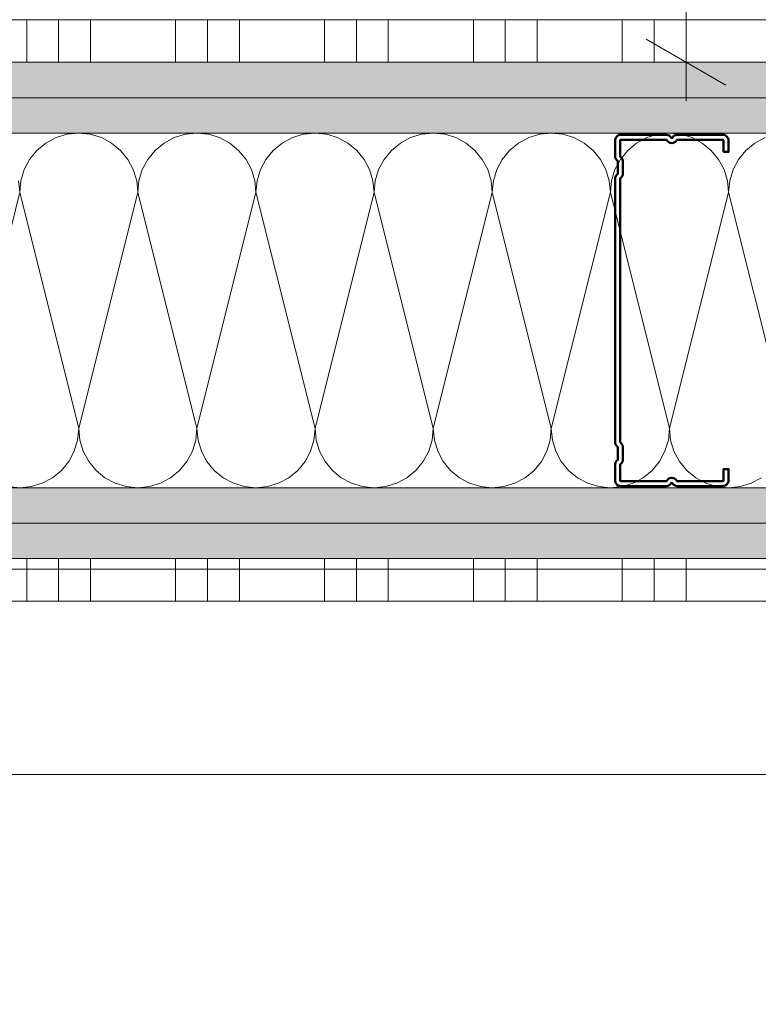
# Model space of a CAD drawing. Header units: metres. Extents: x -3.5 to 65.3, y -10.9 to 16.7.
# Tile 143 of 234: x 45.125 to 45.385, y 3.563 to 3.91. Entities that reach past the tile are written whole.
import ezdxf

# ---------------------------------------------------------------- set-up
doc = ezdxf.new("R2010")
doc.units = ezdxf.units.M
doc.header["$MEASUREMENT"] = 0
doc.linetypes.add('Wipeout_Contour', pattern=[1, 0, -1])
for name, color, linetype in [('102 - Bemaßung_ Beschriftung.Detail_ Ausschnitt', 7, 'Continuous'), ('654 - Abdeckung.Wand Belag', 7, 'Continuous'), ('660 - Unterkonstruktion.Trockenbau', 7, 'Continuous'), ('Neubau_606 - Struktur.Wand Innen Ausbau', 7, 'Continuous'), ('Neubau_650 - Abdeckung.Fußboden Aufbau', 7, 'Continuous')]:
    doc.layers.add(name, color=color, linetype=linetype)
doc.styles.add('ERSTELLTER_STIL_1', font='txt')
doc.dimstyles.new('ERSTELLTER_STIL__3', dxfattribs={"dimtxt": 0.04, "dimasz": 0.02128, "dimexe": 0.18, "dimexo": 0.0625, "dimgap": 0, "dimtad": 1, "dimzin": 0, "dimdsep": 46, "dimtxsty": 'ERSTELLTER_STIL_1', "dimblk": 'ARROWHEAD_2', "dimblk1": 'ARROWHEAD_2', "dimblk2": 'ARROWHEAD_2', "dimcen": 0.09, "dimse1": 1, "dimse2": 1, "dimclrd": 7, "dimclre": 7, "dimclrt": 7, "dimazin": 0, "dimtfac": 1, "dimtdec": 4, "dimtmove": 0, "dimatfit": 3, "dimfxl": 1, "dimtolj": 1, "dimtzin": 0, "dimarcsym": 0})
doc.dimstyles.new('ERSTELLTER_STIL__5', dxfattribs={"dimtxt": 0.04, "dimasz": 0.02128, "dimexe": 0.18, "dimexo": 0.0625, "dimgap": 0, "dimtad": 1, "dimtih": 1, "dimtoh": 1, "dimzin": 0, "dimdsep": 46, "dimtxsty": 'ERSTELLTER_STIL_1', "dimblk": 'ARROWHEAD_2', "dimblk1": 'ARROWHEAD_2', "dimblk2": 'ARROWHEAD_2', "dimcen": 0.09, "dimclrd": 7, "dimclre": 7, "dimclrt": 7, "dimazin": 0, "dimtfac": 1, "dimtdec": 4, "dimtmove": 0, "dimatfit": 3, "dimfxl": 1, "dimtolj": 1, "dimtzin": 0, "dimarcsym": 0})
pattern_1 = [(45, (0, 0), (-0.0070710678, 0.0070710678), [0, -0.01])]

# ---------------------------------------------------------------- blocks, each defined once
blk = doc.blocks.new('*X1')
at = {"layer": 'Neubau_606 - Struktur.Wand Innen Ausbau', "color": 7, "linetype": 'Continuous', "lineweight": 5}
for p, q in [((45.13786, 3.86841), (45.13426, 3.86649)), ((45.14177, 3.8696), (45.13786, 3.86841)), ((45.14584, 3.87), (45.14177, 3.8696)), ((45.1499, 3.8696), (45.14584, 3.87)), ((45.15381, 3.86841), (45.1499, 3.8696)), ((45.15741, 3.86649), (45.15381, 3.86841)), ((45.17953, 3.86841), (45.17593, 3.86649)), ((45.18344, 3.8696), (45.17953, 3.86841)), ((45.1875, 3.87), (45.18344, 3.8696)), ((45.19157, 3.8696), (45.1875, 3.87)), ((45.19547, 3.86841), (45.19157, 3.8696)), ((45.19908, 3.86649), (45.19547, 3.86841)), ((45.2212, 3.86841), (45.21759, 3.86649)), ((45.2251, 3.8696), (45.2212, 3.86841)), ((45.22917, 3.87), (45.2251, 3.8696)), ((45.23323, 3.8696), (45.22917, 3.87)), ((45.23714, 3.86841), (45.23323, 3.8696)), ((45.24074, 3.86649), (45.23714, 3.86841)), ((45.26286, 3.86841), (45.25926, 3.86649)), ((45.26677, 3.8696), (45.26286, 3.86841)), ((45.27084, 3.87), (45.26677, 3.8696)), ((45.2749, 3.8696), (45.27084, 3.87)), ((45.27881, 3.86841), (45.2749, 3.8696)), ((45.28241, 3.86649), (45.27881, 3.86841)), ((45.30453, 3.86841), (45.30093, 3.86649)), ((45.30844, 3.8696), (45.30453, 3.86841)), ((45.3125, 3.87), (45.30844, 3.8696)), ((45.31657, 3.8696), (45.3125, 3.87)), ((45.32047, 3.86841), (45.31657, 3.8696)), ((45.32408, 3.86649), (45.32047, 3.86841)), ((45.3462, 3.86841), (45.34259, 3.86649)), ((45.3501, 3.8696), (45.3462, 3.86841)), ((45.35417, 3.87), (45.3501, 3.8696)), ((45.35823, 3.8696), (45.35417, 3.87)), ((45.36214, 3.86841), (45.35823, 3.8696)), ((45.36574, 3.86649), (45.36214, 3.86841)), ((45.38786, 3.86841), (45.38426, 3.86649)), ((45.1311, 3.8639), (45.12851, 3.86074)), ((45.13426, 3.86649), (45.1311, 3.8639)), ((45.16057, 3.8639), (45.15741, 3.86649)), ((45.16316, 3.86074), (45.16057, 3.8639)), ((45.17277, 3.8639), (45.17018, 3.86074)), ((45.17593, 3.86649), (45.17277, 3.8639)), ((45.20223, 3.8639), (45.19908, 3.86649)), ((45.20482, 3.86074), (45.20223, 3.8639)), ((45.21444, 3.8639), (45.21185, 3.86074)), ((45.21759, 3.86649), (45.21444, 3.8639)), ((45.2439, 3.8639), (45.24074, 3.86649)), ((45.24649, 3.86074), (45.2439, 3.8639)), ((45.2561, 3.8639), (45.25351, 3.86074)), ((45.25926, 3.86649), (45.2561, 3.8639)), ((45.28557, 3.8639), (45.28241, 3.86649)), ((45.28816, 3.86074), (45.28557, 3.8639)), ((45.29777, 3.8639), (45.29518, 3.86074)), ((45.30093, 3.86649), (45.29777, 3.8639)), ((45.32723, 3.8639), (45.32408, 3.86649)), ((45.32982, 3.86074), (45.32723, 3.8639)), ((45.33944, 3.8639), (45.33685, 3.86074)), ((45.34259, 3.86649), (45.33944, 3.8639)), ((45.3689, 3.8639), (45.36574, 3.86649)), ((45.37149, 3.86074), (45.3689, 3.8639)), ((45.3811, 3.8639), (45.37851, 3.86074)), ((45.38426, 3.86649), (45.3811, 3.8639)), ((45.12851, 3.86074), (45.12659, 3.85714)), ((45.16508, 3.85714), (45.16316, 3.86074)), ((45.17018, 3.86074), (45.16825, 3.85714)), ((45.20675, 3.85714), (45.20482, 3.86074)), ((45.21185, 3.86074), (45.20992, 3.85714)), ((45.24842, 3.85714), (45.24649, 3.86074)), ((45.25351, 3.86074), (45.25159, 3.85714)), ((45.29008, 3.85714), (45.28816, 3.86074)), ((45.29518, 3.86074), (45.29325, 3.85714)), ((45.33175, 3.85714), (45.32982, 3.86074)), ((45.33685, 3.86074), (45.33492, 3.85714)), ((45.37342, 3.85714), (45.37149, 3.86074)), ((45.37851, 3.86074), (45.37659, 3.85714)), ((45.12659, 3.85714), (45.1254, 3.85323)), ((45.16627, 3.85323), (45.16508, 3.85714)), ((45.16825, 3.85714), (45.16707, 3.85323)), ((45.20794, 3.85323), (45.20675, 3.85714)), ((45.20992, 3.85714), (45.20874, 3.85323)), ((45.2496, 3.85323), (45.24842, 3.85714)), ((45.25159, 3.85714), (45.2504, 3.85323)), ((45.29127, 3.85323), (45.29008, 3.85714)), ((45.29325, 3.85714), (45.29207, 3.85323)), ((45.33294, 3.85323), (45.33175, 3.85714)), ((45.33492, 3.85714), (45.33374, 3.85323)), ((45.3746, 3.85323), (45.37342, 3.85714)), ((45.37659, 3.85714), (45.3754, 3.85323)), ((45.125, 3.84916), (45.1246, 3.85323)), ((45.1254, 3.85323), (45.125, 3.84916)), ((45.16667, 3.84916), (45.16627, 3.85323)), ((45.16707, 3.85323), (45.16667, 3.84916)), ((45.20834, 3.84916), (45.20794, 3.85323)), ((45.20874, 3.85323), (45.20834, 3.84916)), ((45.25, 3.84916), (45.2496, 3.85323)), ((45.2504, 3.85323), (45.25, 3.84916)), ((45.29167, 3.84916), (45.29127, 3.85323)), ((45.29207, 3.85323), (45.29167, 3.84916)), ((45.33334, 3.84916), (45.33294, 3.85323)), ((45.33374, 3.85323), (45.33334, 3.84916)), ((45.375, 3.84916), (45.3746, 3.85323)), ((45.3754, 3.85323), (45.375, 3.84916)), ((45.125, 3.84916), (45.10417, 3.76583)), ((45.125, 3.84916), (45.14584, 3.76583)), ((45.16667, 3.84916), (45.14584, 3.76583)), ((45.16667, 3.84916), (45.1875, 3.76583)), ((45.20834, 3.84916), (45.1875, 3.76583)), ((45.20834, 3.84916), (45.22917, 3.76583)), ((45.25, 3.84916), (45.22917, 3.76583)), ((45.25, 3.84916), (45.27084, 3.76583)), ((45.29167, 3.84916), (45.27084, 3.76583)), ((45.29167, 3.84916), (45.3125, 3.76583)), ((45.33334, 3.84916), (45.3125, 3.76583)), ((45.33334, 3.84916), (45.35417, 3.76583)), ((45.375, 3.84916), (45.35417, 3.76583)), ((45.375, 3.84916), (45.39584, 3.76583)), ((45.14544, 3.76177), (45.14584, 3.76583)), ((45.14584, 3.76583), (45.14624, 3.76177)), ((45.1871, 3.76177), (45.1875, 3.76583)), ((45.1875, 3.76583), (45.1879, 3.76177)), ((45.22877, 3.76177), (45.22917, 3.76583)), ((45.22917, 3.76583), (45.22957, 3.76177)), ((45.27044, 3.76177), (45.27084, 3.76583)), ((45.27084, 3.76583), (45.27124, 3.76177)), ((45.3121, 3.76177), (45.3125, 3.76583)), ((45.3125, 3.76583), (45.3129, 3.76177)), ((45.35377, 3.76177), (45.35417, 3.76583)), ((45.35417, 3.76583), (45.35457, 3.76177)), ((45.14425, 3.75786), (45.14544, 3.76177)), ((45.14624, 3.76177), (45.14742, 3.75786)), ((45.18592, 3.75786), (45.1871, 3.76177)), ((45.1879, 3.76177), (45.18909, 3.75786)), ((45.22758, 3.75786), (45.22877, 3.76177)), ((45.22957, 3.76177), (45.23075, 3.75786)), ((45.26925, 3.75786), (45.27044, 3.76177)), ((45.27124, 3.76177), (45.27242, 3.75786)), ((45.31092, 3.75786), (45.3121, 3.76177)), ((45.3129, 3.76177), (45.31409, 3.75786)), ((45.35258, 3.75786), (45.35377, 3.76177)), ((45.35457, 3.76177), (45.35575, 3.75786)), ((45.14232, 3.75426), (45.14425, 3.75786)), ((45.14742, 3.75786), (45.14935, 3.75426)), ((45.18399, 3.75426), (45.18592, 3.75786)), ((45.18909, 3.75786), (45.19101, 3.75426)), ((45.22566, 3.75426), (45.22758, 3.75786)), ((45.23075, 3.75786), (45.23268, 3.75426)), ((45.26732, 3.75426), (45.26925, 3.75786)), ((45.27242, 3.75786), (45.27435, 3.75426)), ((45.30899, 3.75426), (45.31092, 3.75786)), ((45.31409, 3.75786), (45.31601, 3.75426)), ((45.35066, 3.75426), (45.35258, 3.75786)), ((45.35575, 3.75786), (45.35768, 3.75426)), ((45.13973, 3.7511), (45.14232, 3.75426)), ((45.14935, 3.75426), (45.15194, 3.7511)), ((45.1814, 3.7511), (45.18399, 3.75426)), ((45.19101, 3.75426), (45.1936, 3.7511)), ((45.22307, 3.7511), (45.22566, 3.75426)), ((45.23268, 3.75426), (45.23527, 3.7511)), ((45.26473, 3.7511), (45.26732, 3.75426)), ((45.27435, 3.75426), (45.27694, 3.7511)), ((45.3064, 3.7511), (45.30899, 3.75426)), ((45.31601, 3.75426), (45.3186, 3.7511)), ((45.34807, 3.7511), (45.35066, 3.75426)), ((45.35768, 3.75426), (45.36027, 3.7511)), ((45.13658, 3.74851), (45.13973, 3.7511)), ((45.15194, 3.7511), (45.15509, 3.74851)), ((45.17824, 3.74851), (45.1814, 3.7511)), ((45.1936, 3.7511), (45.19676, 3.74851)), ((45.21991, 3.74851), (45.22307, 3.7511)), ((45.23527, 3.7511), (45.23843, 3.74851)), ((45.26158, 3.74851), (45.26473, 3.7511)), ((45.27694, 3.7511), (45.28009, 3.74851)), ((45.30324, 3.74851), (45.3064, 3.7511)), ((45.3186, 3.7511), (45.32176, 3.74851)), ((45.34491, 3.74851), (45.34807, 3.7511)), ((45.36027, 3.7511), (45.36343, 3.74851)), ((45.12094, 3.7454), (45.125, 3.745)), ((45.125, 3.745), (45.12907, 3.7454)), ((45.12907, 3.7454), (45.13297, 3.74658)), ((45.13297, 3.74658), (45.13658, 3.74851)), ((45.15509, 3.74851), (45.1587, 3.74658)), ((45.1587, 3.74658), (45.1626, 3.7454)), ((45.1626, 3.7454), (45.16667, 3.745)), ((45.16667, 3.745), (45.17073, 3.7454)), ((45.17073, 3.7454), (45.17464, 3.74658)), ((45.17464, 3.74658), (45.17824, 3.74851)), ((45.19676, 3.74851), (45.20036, 3.74658)), ((45.20036, 3.74658), (45.20427, 3.7454)), ((45.20427, 3.7454), (45.20834, 3.745)), ((45.20834, 3.745), (45.2124, 3.7454)), ((45.2124, 3.7454), (45.21631, 3.74658)), ((45.21631, 3.74658), (45.21991, 3.74851)), ((45.23843, 3.74851), (45.24203, 3.74658)), ((45.24203, 3.74658), (45.24594, 3.7454)), ((45.24594, 3.7454), (45.25, 3.745)), ((45.25, 3.745), (45.25407, 3.7454)), ((45.25407, 3.7454), (45.25797, 3.74658)), ((45.25797, 3.74658), (45.26158, 3.74851)), ((45.28009, 3.74851), (45.2837, 3.74658)), ((45.2837, 3.74658), (45.2876, 3.7454)), ((45.2876, 3.7454), (45.29167, 3.745)), ((45.29167, 3.745), (45.29573, 3.7454)), ((45.29573, 3.7454), (45.29964, 3.74658)), ((45.29964, 3.74658), (45.30324, 3.74851)), ((45.32176, 3.74851), (45.32536, 3.74658)), ((45.32536, 3.74658), (45.32927, 3.7454)), ((45.32927, 3.7454), (45.33334, 3.745)), ((45.33334, 3.745), (45.3374, 3.7454)), ((45.3374, 3.7454), (45.34131, 3.74658)), ((45.34131, 3.74658), (45.34491, 3.74851)), ((45.36343, 3.74851), (45.36703, 3.74658)), ((45.36703, 3.74658), (45.37094, 3.7454)), ((45.37094, 3.7454), (45.375, 3.745)), ((45.375, 3.745), (45.37907, 3.7454)), ((45.37907, 3.7454), (45.38297, 3.74658)), ((45.38297, 3.74658), (45.38658, 3.74851))]:
    blk.add_line(p, q, dxfattribs=at)
blk = doc.blocks.new('*X117')
at = {"layer": '654 - Abdeckung.Wand Belag', "color": 7, "linetype": 'Continuous', "lineweight": 5}
for p, q in [((45.1275, 3.72), (45.1275, 3.705)), ((45.13875, 3.72), (45.13875, 3.705)), ((45.15, 3.72), (45.15, 3.705)), ((45.18, 3.72), (45.18, 3.705)), ((45.19125, 3.72), (45.19125, 3.705)), ((45.2025, 3.72), (45.2025, 3.705)), ((45.2325, 3.72), (45.2325, 3.705)), ((45.24375, 3.72), (45.24375, 3.705)), ((45.255, 3.72), (45.255, 3.705)), ((45.285, 3.72), (45.285, 3.705)), ((45.29625, 3.72), (45.29625, 3.705)), ((45.3075, 3.72), (45.3075, 3.705)), ((45.3375, 3.72), (45.3375, 3.705)), ((45.34875, 3.72), (45.34875, 3.705)), ((45.36, 3.72), (45.36, 3.705)), ((45.0975, 3.71625), (45.15, 3.71625)), ((45.15, 3.71625), (45.2025, 3.71625)), ((45.2025, 3.71625), (45.255, 3.71625)), ((45.255, 3.71625), (45.3075, 3.71625)), ((45.3075, 3.71625), (45.36, 3.71625)), ((45.36, 3.71625), (45.4125, 3.71625)), ((45.0975, 3.705), (45.15, 3.705)), ((45.15, 3.705), (45.2025, 3.705)), ((45.2025, 3.705), (45.255, 3.705)), ((45.255, 3.705), (45.3075, 3.705)), ((45.3075, 3.705), (45.36, 3.705)), ((45.36, 3.705), (45.4125, 3.705))]:
    blk.add_line(p, q, dxfattribs=at)
blk = doc.blocks.new('*X130')
at = {"layer": '654 - Abdeckung.Wand Belag', "color": 7, "linetype": 'Continuous', "lineweight": 5}
for p, q in [((45.1275, 3.91), (45.1275, 3.895)), ((45.13875, 3.91), (45.13875, 3.895)), ((45.15, 3.91), (45.15, 3.895)), ((45.18, 3.91), (45.18, 3.895)), ((45.19125, 3.91), (45.19125, 3.895)), ((45.2025, 3.91), (45.2025, 3.895)), ((45.2325, 3.91), (45.2325, 3.895)), ((45.24375, 3.91), (45.24375, 3.895)), ((45.255, 3.91), (45.255, 3.895)), ((45.285, 3.91), (45.285, 3.895)), ((45.29625, 3.91), (45.29625, 3.895)), ((45.3075, 3.91), (45.3075, 3.895)), ((45.3375, 3.91), (45.3375, 3.895)), ((45.34875, 3.91), (45.34875, 3.895)), ((45.36, 3.91), (45.36, 3.895))]:
    blk.add_line(p, q, dxfattribs=at)
blk = doc.blocks.new('*D246')
at = {"layer": '102 - Bemaßung_ Beschriftung.Detail_ Ausschnitt', "color": 7, "linetype": 'Continuous', "lineweight": 5}
for p, q in [((45.346, 4.41808), (45.374, 4.40191)), ((45.381, 4.41), (45.339, 4.41)), ((45.36, 3.895), (45.36, 4.41)), ((45.346, 3.90308), (45.374, 3.88691)), ((45.381, 3.895), (45.339, 3.895)), ((45.36, 3.88131), (45.36, 3.895))]:
    blk.add_line(p, q, dxfattribs=at)
at = {"layer": '102 - Bemaßung_ Beschriftung.Detail_ Ausschnitt', "color": 7, "lineweight": 5, "insert": (45.35266, 4.11213), "char_height": 0.04, "attachment_point": 7, "rotation": 90, "style": 'ERSTELLTER_STIL_1'}
blk.add_mtext('\\A1;{\\pql;\\fArial|b0|i0|c0|p38;51\\fArial|b0|i0|c0|p38;\\A1{\\H.66x;\\S5^  ;}}', dxfattribs=at)
blk = doc.blocks.new('ARROWHEAD_2')
at = {"color": 0, "linetype": 'Continuous', "lineweight": 0}
for p, q in [((-0.378, -0.655), (0.378, 0.655)), ((0, 0), (-1, 0))]:
    blk.add_line(p, q, dxfattribs=at)
blk = doc.blocks.new('*D312')
at = {"layer": '102 - Bemaßung_ Beschriftung.Detail_ Ausschnitt', "color": 7, "linetype": 'Continuous', "lineweight": 5}
for p, q in [((45.46, 5.76), (45.46, 5.77369)), ((45.474, 5.75192), (45.446, 5.76808)), ((45.481, 5.76), (45.439, 5.76)), ((45.46, 3.895), (45.46, 5.76)), ((45.446, 3.90308), (45.474, 3.88691)), ((45.481, 3.895), (45.439, 3.895)), ((45.46, 3.88131), (45.46, 3.895))]:
    blk.add_line(p, q, dxfattribs=at)
at = {"layer": '102 - Bemaßung_ Beschriftung.Detail_ Ausschnitt', "color": 7, "lineweight": 5, "insert": (45.45976, 4.76427), "char_height": 0.04, "attachment_point": 7, "rotation": 90, "style": 'ERSTELLTER_STIL_1'}
blk.add_mtext('\\A1;{\\pql;\\fArial|b0|i0|c0|p38;1,86\\fArial|b0|i0|c0|p38;\\A1{\\H.66x;\\S5^  ;}}', dxfattribs=at)
blk = doc.blocks.new('*D385')
at = {"layer": '102 - Bemaßung_ Beschriftung.Detail_ Ausschnitt', "color": 7, "linetype": 'Continuous', "lineweight": 5}
for p, q in [((45.79502, 4.2455), (45.79502, 4.25919)), ((45.80902, 4.23742), (45.78102, 4.25359)), ((45.81602, 4.2455), (45.77402, 4.2455)), ((45.79502, 3.895), (45.79502, 4.2455)), ((45.78102, 3.90308), (45.80902, 3.88691)), ((45.81602, 3.895), (45.77402, 3.895)), ((45.79502, 3.88131), (45.79502, 3.895))]:
    blk.add_line(p, q, dxfattribs=at)
at = {"layer": '102 - Bemaßung_ Beschriftung.Detail_ Ausschnitt', "color": 7, "lineweight": 5, "insert": (45.78771, 4.01986), "char_height": 0.04, "attachment_point": 7, "rotation": 90, "style": 'ERSTELLTER_STIL_1'}
blk.add_mtext('\\A1;{\\pql;\\fArial|b0|i0|c0|p38;35\\fArial|b0|i0|c0|p38;\\A1{\\H.66x;\\S05^  ;}}', dxfattribs=at)
blk = doc.blocks.new('*D421')
at = {"layer": '102 - Bemaßung_ Beschriftung.Detail_ Ausschnitt', "color": 7, "linetype": 'Continuous', "lineweight": 5}
for p, q in [((43.74499, 3.38594), (43.74499, 3.89)), ((47.26997, 3.38594), (47.26997, 3.42794)), ((43.75307, 3.42094), (43.73691, 3.39294)), ((47.27806, 3.42094), (47.26189, 3.39294)), ((43.74499, 3.40694), (47.26997, 3.40694))]:
    blk.add_line(p, q, dxfattribs=at)
at = {"color": 254, "linetype": 'Wipeout_Contour', "lineweight": 0, "ltscale": 182.558403}
blk.add_wipeout([(45.43675, 3.40744), (45.57821, 3.40744), (45.57821, 3.46244), (45.43675, 3.46244)], dxfattribs=at).dxf.layer = '102 - Bemaßung_ Beschriftung.Detail_ Ausschnitt'
at = {"layer": '102 - Bemaßung_ Beschriftung.Detail_ Ausschnitt', "color": 7, "lineweight": 5, "insert": (45.44425, 3.40718), "char_height": 0.04, "attachment_point": 7, "style": 'ERSTELLTER_STIL_1'}
blk.add_mtext('\\A1;{\\pql;\\fArial|b0|i0|c0|p38;3,52\\fArial|b0|i0|c0|p38;\\A1{\\H.66x;\\S5^  ;}}', dxfattribs=at)

msp = doc.modelspace()

# ---------------------------------------------------------------- hatches: boundary and pattern name
at = {"layer": 'Neubau_606 - Struktur.Wand Innen Ausbau', "linetype": 'Continuous', "lineweight": 0, "true_color": 0x000000}
h = msp.add_hatch(dxfattribs=at)
h.set_pattern_fill('Gips_0001', color=18, style=0, pattern_type=2)
h.set_pattern_definition(pattern_1)
h.paths.add_polyline_path([(44.70999, 3.895), (44.70999, 3.8825), (45.85999, 3.8825), (45.85999, 3.895)])
h = msp.add_hatch(dxfattribs=at)
h.set_pattern_fill('Gips_0001', color=18, style=0, pattern_type=2)
h.set_pattern_definition(pattern_1)
h.paths.add_polyline_path([(44.70999, 3.8825), (44.70999, 3.87), (45.85999, 3.87), (45.85999, 3.8825)])
h = msp.add_hatch(dxfattribs=at)
h.set_pattern_fill('Gips_0001', color=18, style=0, pattern_type=2)
h.set_pattern_definition(pattern_1)
h.paths.add_polyline_path([(44.70999, 3.745), (44.70999, 3.7325), (45.85999, 3.7325), (45.85999, 3.745)])
h = msp.add_hatch(dxfattribs=at)
h.set_pattern_fill('Gips_0001', color=18, style=0, pattern_type=2)
h.set_pattern_definition(pattern_1)
h.paths.add_polyline_path([(44.70999, 3.7325), (44.70999, 3.72), (45.85999, 3.72), (45.85999, 3.7325)])
at = {"layer": 'Neubau_650 - Abdeckung.Fußboden Aufbau', "linetype": 'Continuous', "lineweight": 13, "true_color": 0xafafaf}
h = msp.add_hatch(dxfattribs=at)
h.set_pattern_fill('Raster_60x60_Fuge_2mm_0001', color=253, style=0, pattern_type=2)
h.set_pattern_definition([(0, (46.29297, 4.8475), (0, 0.602), []), (90, (46.29297, 4.8475), (-0.602, 0), [])])
h.paths.add_polyline_path([(46.84499, 5.76), (44.70999, 5.76), (44.70999, 3.895), (45.85999, 3.895), (45.85999, 3.72), (46.74499, 3.72), (46.74499, 3.895), (46.84499, 3.895)])
h = msp.add_hatch(dxfattribs=at)
h.set_pattern_fill('Raster_60x60_Fuge_2mm_0001', color=253, style=0, pattern_type=2)
h.set_pattern_definition([(0, (46.29297, 3.6435), (0, 0.602), []), (90, (46.29297, 3.6435), (-0.602, 0), [])])
h.paths.add_polyline_path([(43.96499, 0.255), (47.16999, 0.255), (47.16999, 0.70998), (47.26997, 0.70998), (47.26997, 3.72), (43.96499, 3.72)])

# ---------------------------------------------------------------- linework, layer by layer
at = {"layer": '654 - Abdeckung.Wand Belag', "color": 7, "linetype": 'Continuous', "lineweight": 5, "flags": 128}
for points in [[(45.82999, 3.91), (44.72499, 3.91)], [(44.72499, 3.895), (45.82999, 3.895)], [(45.82999, 3.72), (43.96499, 3.72)], [(43.97999, 3.705), (45.82999, 3.705)]]:
    msp.add_lwpolyline(points, dxfattribs=at)
at = {"layer": 'Neubau_606 - Struktur.Wand Innen Ausbau', "color": 1, "linetype": 'Continuous', "lineweight": 9}
for p, q in [((45.85999, 3.8825), (44.70999, 3.8825)), ((45.85999, 3.7325), (44.70999, 3.7325))]:
    msp.add_line(p, q, dxfattribs=at)
at = {"layer": 'Neubau_606 - Struktur.Wand Innen Ausbau', "color": 1, "linetype": 'Continuous', "lineweight": 13}
for p, q in [((45.85999, 3.87), (44.70999, 3.87)), ((45.85999, 3.745), (44.70999, 3.745))]:
    msp.add_line(p, q, dxfattribs=at)
at = {"layer": 'Neubau_606 - Struktur.Wand Innen Ausbau', "color": 1, "linetype": 'Continuous', "lineweight": 13, "flags": 128}
for points in [[(45.85999, 3.895), (44.70999, 3.895)], [(44.70999, 3.72), (45.85999, 3.72)]]:
    msp.add_lwpolyline(points, dxfattribs=at)
at = {"layer": 'Neubau_650 - Abdeckung.Fußboden Aufbau', "color": 1, "linetype": 'Continuous', "lineweight": 13, "flags": 128}
for points in [[(46.84499, 5.76), (44.70999, 5.76), (44.70999, 3.895), (45.85999, 3.895), (45.85999, 3.72)], [(43.96499, 0.255), (43.96499, 3.72), (45.85999, 3.72)]]:
    msp.add_lwpolyline(points, dxfattribs=at)

# ---------------------------------------------------------------- block references
at = {"layer": '654 - Abdeckung.Wand Belag', "color": 7, "lineweight": 5}
for name in ['*X130', '*X117']:
    msp.add_blockref(name, (0, 0), dxfattribs=at)
at = {"layer": 'Neubau_606 - Struktur.Wand Innen Ausbau', "color": 1, "lineweight": 13}
msp.add_blockref('*X1', (0, 0), dxfattribs=at)

# ---------------------------------------------------------------- dimensions: what is measured, and where the dimension line sits
at = {"layer": '102 - Bemaßung_ Beschriftung.Detail_ Ausschnitt', "color": 7, "linetype": 'Continuous', "lineweight": 5}
for base, p1, p2, picture, middle in [((45.46, 5.76), (44.709987, 3.894998), (44.709987, 5.76), '*D312', (45.432, 4.870247)), ((45.36, 4.4099979), (44.7099868, 3.8949977), (44.6099868, 4.4099979), '*D246', (45.332, 4.1966443)), ((45.79502, 4.2455), (44.70999, 3.895), (45.69097, 4.2455), '*D385', (45.76702, 4.11963))]:
    dim = msp.add_linear_dim(base=base, p1=p1, p2=p2, angle=90, dimstyle='ERSTELLTER_STIL__3', dxfattribs=at)
    dim.commit()
    dim.dimension.update_dxf_attribs({"geometry": picture, "text_midpoint": middle, "dimtype": 160, "text_rotation": 90})

# ---------------------------------------------------------------- next in the draw order: dimensions: what is measured, and where the dimension line sits
dim = msp.add_linear_dim(base=(47.26997, 3.40694), p1=(43.74499, 3.89), p2=(47.26997, 2.94998), dimstyle='ERSTELLTER_STIL__5', dxfattribs=at)
dim.commit()
dim.dimension.update_dxf_attribs({"geometry": '*D421', "text_midpoint": (45.55023, 3.43494), "dimtype": 160})

# ---------------------------------------------------------------- next in the draw order: linework, layer by layer
at = {"layer": '660 - Unterkonstruktion.Trockenbau', "color": 7, "linetype": 'Continuous', "lineweight": 50, "flags": 128}
msp.add_lwpolyline([(45.37324, 3.8634), (45.37499, 3.8634), (45.37499, 3.8674, 0.414214), (45.37299, 3.8694), (45.35694, 3.8694, 0.267949), (45.3552, 3.8684, -0.57735), (45.35477, 3.8684, 0.267949), (45.35304, 3.8694), (45.33699, 3.8694, 0.414214), (45.33499, 3.8674), (45.33499, 3.8619, 0.250492), (45.33588, 3.86023, -0.250492), (45.33599, 3.86003), (45.33599, 3.85577, -0.250492), (45.33588, 3.85556, 0.250492), (45.33499, 3.8539), (45.33499, 3.7611, 0.250492), (45.33588, 3.75943, -0.250492), (45.33599, 3.75923), (45.33599, 3.75497, -0.250492), (45.33588, 3.75476, 0.250492), (45.33499, 3.7531), (45.33499, 3.7476, 0.414214), (45.33699, 3.7456), (45.35304, 3.7456, 0.267949), (45.35477, 3.7466, -0.57735), (45.3552, 3.7466, 0.267949), (45.35694, 3.7456), (45.37299, 3.7456, 0.414214), (45.37499, 3.7476), (45.37499, 3.7516), (45.37324, 3.7516), (45.37324, 3.7476, -0.414214), (45.37299, 3.74735), (45.35694, 3.74735, -0.267949), (45.35672, 3.74747, 0.57735), (45.35326, 3.74747, -0.267949), (45.35304, 3.74735), (45.33699, 3.74735, -0.414214), (45.33674, 3.7476), (45.33674, 3.7531, -0.250492), (45.33685, 3.75331, 0.250492), (45.33774, 3.75497), (45.33774, 3.75923, 0.250492), (45.33685, 3.76089, -0.250492), (45.33674, 3.7611), (45.33674, 3.8539, -0.250492), (45.33685, 3.85411, 0.250492), (45.33774, 3.85577), (45.33774, 3.86003, 0.250492), (45.33685, 3.86169, -0.250492), (45.33674, 3.8619), (45.33674, 3.8674, -0.414214), (45.33699, 3.86765), (45.35304, 3.86765, -0.267949), (45.35325, 3.86752, 0.57735), (45.35672, 3.86752, -0.267949), (45.35694, 3.86765), (45.37299, 3.86765, -0.414214), (45.37324, 3.8674)], format="xyb", close=True, dxfattribs=at)

doc.saveas('drawing.dxf')
